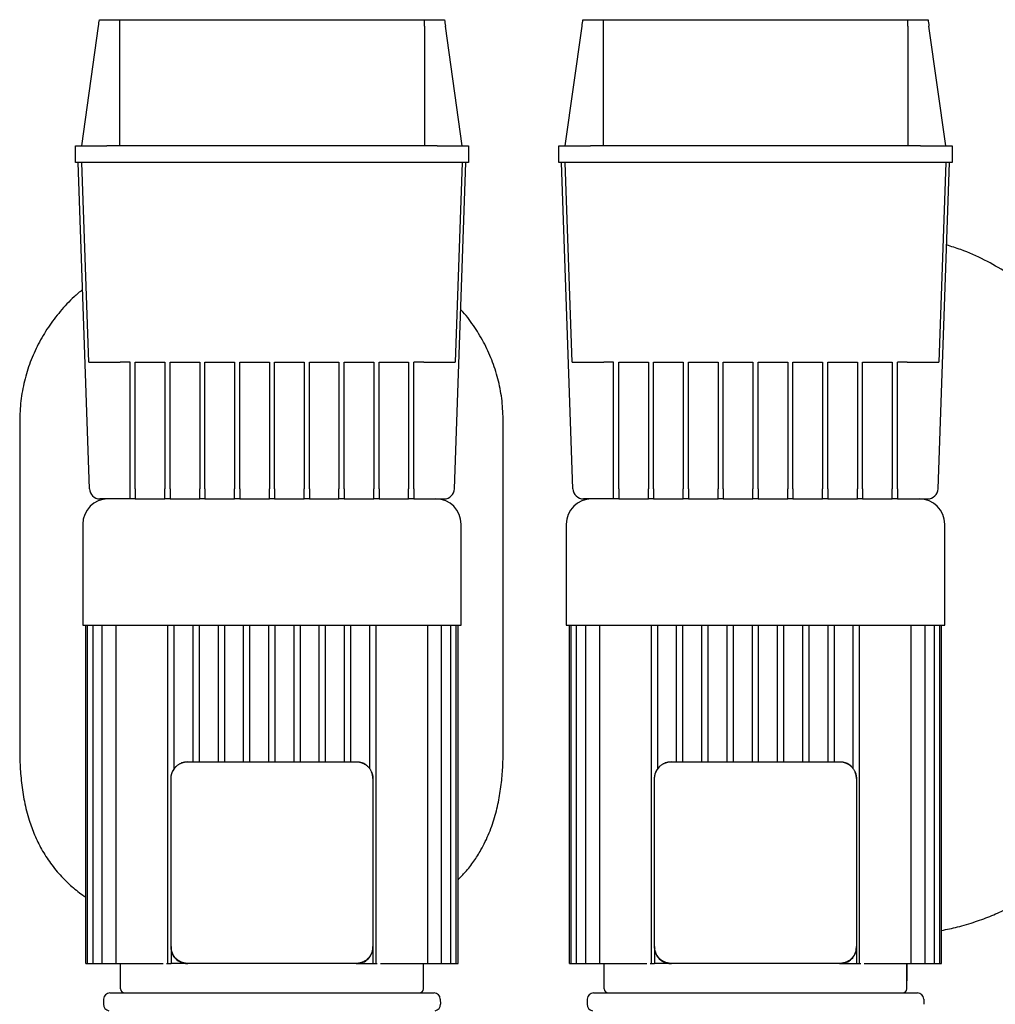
# Model space of a CAD drawing. Header units: millimetres. Extents: x 13 to 1682, y 12 to 858.
# Tile 3 of 7: x 13 to 477, y 390 to 858. Entities that reach past the tile are written whole.
import ezdxf

# ---------------------------------------------------------------- set-up
doc = ezdxf.new("R2010")
doc.units = ezdxf.units.MM

msp = doc.modelspace()

# ---------------------------------------------------------------- linework, layer by layer
at = {"color": 7, "linetype": 'Continuous', "lineweight": 25}
for p, q in [((50.98, 858.35), (60.54, 858.35)), ((60.54, 858.35), (205.56, 858.35)), ((205.56, 858.35), (215.12, 858.35)), ((280.98, 858.35), (290.54, 858.35)), ((290.54, 858.35), (435.56, 858.35)), ((435.56, 858.35), (445.12, 858.35)), ((42.55, 798.35), (50.55, 855.27)), ((60.55, 855.27), (60.55, 798.35)), ((205.55, 855.27), (205.55, 798.35)), ((223.55, 798.35), (215.55, 855.27)), ((272.55, 798.35), (280.55, 855.27)), ((290.55, 855.27), (290.55, 798.35)), ((435.55, 855.27), (435.55, 798.35)), ((453.55, 798.35), (445.55, 855.27)), ((39.55, 790.35), (39.55, 798.35)), ((39.55, 798.35), (54.55, 798.35)), ((211.55, 798.35), (54.55, 798.35)), ((211.55, 798.35), (226.55, 798.35)), ((226.55, 798.35), (226.55, 790.35)), ((269.55, 790.35), (269.55, 798.35)), ((269.55, 798.35), (284.55, 798.35)), ((441.55, 798.35), (284.55, 798.35)), ((441.55, 798.35), (456.55, 798.35)), ((456.55, 798.35), (456.55, 790.35)), ((54.55, 790.35), (39.55, 790.35)), ((46.22, 635.17), (40.8, 790.35)), ((45.87, 695.35), (42.55, 790.35)), ((211.55, 790.35), (54.55, 790.35)), ((226.55, 790.35), (211.55, 790.35)), ((219.88, 635.17), (225.3, 790.35)), ((223.55, 790.35), (220.23, 695.35)), ((284.55, 790.35), (269.55, 790.35)), ((276.22, 635.17), (270.8, 790.35)), ((275.87, 695.35), (272.55, 790.35)), ((441.55, 790.35), (284.55, 790.35)), ((456.55, 790.35), (441.55, 790.35)), ((449.88, 635.17), (455.3, 790.35)), ((453.55, 790.35), (450.23, 695.35)), ((65.55, 695.35), (60.86, 695.35)), ((65.55, 635.17), (65.55, 695.35)), ((68.05, 695.35), (82.11, 695.35)), ((68.05, 635.17), (68.05, 695.35)), ((82.11, 695.35), (82.11, 635.17)), ((84.61, 695.35), (98.67, 695.35)), ((84.61, 635.17), (84.61, 695.35)), ((98.67, 695.35), (98.67, 635.17)), ((101.17, 695.35), (115.24, 695.35)), ((101.17, 635.17), (101.17, 695.35)), ((115.24, 695.35), (115.24, 635.17)), ((117.74, 695.35), (131.8, 695.35)), ((117.74, 635.17), (117.74, 695.35)), ((131.8, 695.35), (131.8, 635.17)), ((134.3, 695.35), (148.36, 695.35)), ((134.3, 635.17), (134.3, 695.35)), ((148.36, 695.35), (148.36, 635.17)), ((150.86, 695.35), (164.92, 695.35)), ((150.86, 635.17), (150.86, 695.35)), ((164.92, 695.35), (164.92, 635.17)), ((167.42, 695.35), (181.49, 695.35)), ((167.42, 635.17), (167.42, 695.35)), ((181.49, 695.35), (181.49, 635.17)), ((183.99, 695.35), (198.05, 695.35)), ((183.99, 635.17), (183.99, 695.35)), ((198.05, 695.35), (198.05, 635.17)), ((205.24, 695.35), (200.55, 695.35)), ((200.55, 635.17), (200.55, 695.35)), ((295.55, 695.35), (290.86, 695.35)), ((295.55, 635.17), (295.55, 695.35)), ((298.05, 695.35), (312.11, 695.35)), ((298.05, 635.17), (298.05, 695.35)), ((312.11, 695.35), (312.11, 635.17)), ((314.61, 695.35), (328.67, 695.35)), ((314.61, 635.17), (314.61, 695.35)), ((328.67, 695.35), (328.67, 635.17)), ((331.17, 695.35), (345.24, 695.35)), ((331.17, 635.17), (331.17, 695.35)), ((345.24, 695.35), (345.24, 635.17)), ((347.74, 695.35), (361.8, 695.35)), ((347.74, 635.17), (347.74, 695.35)), ((361.8, 695.35), (361.8, 635.17)), ((364.3, 695.35), (378.36, 695.35)), ((364.3, 635.17), (364.3, 695.35)), ((378.36, 695.35), (378.36, 635.17)), ((380.86, 695.35), (394.92, 695.35)), ((380.86, 635.17), (380.86, 695.35)), ((394.92, 695.35), (394.92, 635.17)), ((397.42, 695.35), (411.49, 695.35)), ((397.42, 635.17), (397.42, 695.35)), ((411.49, 695.35), (411.49, 635.17)), ((413.99, 695.35), (428.05, 695.35)), ((413.99, 635.17), (413.99, 695.35)), ((428.05, 695.35), (428.05, 635.17)), ((435.24, 695.35), (430.55, 695.35)), ((430.55, 635.17), (430.55, 695.35)), ((13.05, 667.15), (13.05, 512.15)), ((243.05, 512.15), (243.05, 667.15)), ((65.55, 630.35), (65.55, 635.17)), ((68.05, 635.17), (68.05, 630.35)), ((82.11, 630.35), (82.11, 635.17)), ((84.61, 635.17), (84.61, 630.35)), ((98.67, 630.35), (98.67, 635.17)), ((101.17, 635.17), (101.17, 630.35)), ((115.24, 630.35), (115.24, 635.17)), ((117.74, 635.17), (117.74, 630.35)), ((131.8, 630.35), (131.8, 635.17)), ((134.3, 635.17), (134.3, 630.35)), ((148.36, 630.35), (148.36, 635.17)), ((150.86, 635.17), (150.86, 630.35)), ((164.92, 630.35), (164.92, 635.17)), ((167.42, 635.17), (167.42, 630.35)), ((181.49, 630.35), (181.49, 635.17)), ((183.99, 635.17), (183.99, 630.35)), ((198.05, 630.35), (198.05, 635.17)), ((200.55, 635.17), (200.55, 630.35)), ((295.55, 630.35), (295.55, 635.17)), ((298.05, 635.17), (298.05, 630.35)), ((312.11, 630.35), (312.11, 635.17)), ((314.61, 635.17), (314.61, 630.35)), ((328.67, 630.35), (328.67, 635.17)), ((331.17, 635.17), (331.17, 630.35)), ((345.24, 630.35), (345.24, 635.17)), ((347.74, 635.17), (347.74, 630.35)), ((361.8, 630.35), (361.8, 635.17)), ((364.3, 635.17), (364.3, 630.35)), ((378.36, 630.35), (378.36, 635.17)), ((380.86, 635.17), (380.86, 630.35)), ((394.92, 630.35), (394.92, 635.17)), ((397.42, 635.17), (397.42, 630.35)), ((411.49, 630.35), (411.49, 635.17)), ((413.99, 635.17), (413.99, 630.35)), ((428.05, 630.35), (428.05, 635.17)), ((430.55, 635.17), (430.55, 630.35)), ((65.55, 630.35), (51.21, 630.35)), ((68.05, 630.35), (65.55, 630.35)), ((68.05, 630.35), (82.11, 630.35)), ((84.61, 630.35), (82.11, 630.35)), ((84.61, 630.35), (98.67, 630.35)), ((101.17, 630.35), (98.67, 630.35)), ((101.17, 630.35), (115.24, 630.35)), ((117.74, 630.35), (115.24, 630.35)), ((117.74, 630.35), (131.8, 630.35)), ((134.3, 630.35), (131.8, 630.35)), ((134.3, 630.35), (148.36, 630.35)), ((150.86, 630.35), (148.36, 630.35)), ((150.86, 630.35), (164.92, 630.35)), ((167.42, 630.35), (164.92, 630.35)), ((167.42, 630.35), (181.49, 630.35)), ((183.99, 630.35), (181.49, 630.35)), ((183.99, 630.35), (198.05, 630.35)), ((200.55, 630.35), (198.05, 630.35)), ((200.55, 630.35), (214.88, 630.35)), ((295.55, 630.35), (281.21, 630.35)), ((298.05, 630.35), (295.55, 630.35)), ((298.05, 630.35), (312.11, 630.35)), ((314.61, 630.35), (312.11, 630.35)), ((314.61, 630.35), (328.67, 630.35)), ((331.17, 630.35), (328.67, 630.35)), ((331.17, 630.35), (345.24, 630.35)), ((347.74, 630.35), (345.24, 630.35)), ((347.74, 630.35), (361.8, 630.35)), ((364.3, 630.35), (361.8, 630.35)), ((364.3, 630.35), (378.36, 630.35)), ((380.86, 630.35), (378.36, 630.35)), ((380.86, 630.35), (394.92, 630.35)), ((397.42, 630.35), (394.92, 630.35)), ((397.42, 630.35), (411.49, 630.35)), ((413.99, 630.35), (411.49, 630.35)), ((413.99, 630.35), (428.05, 630.35)), ((430.55, 630.35), (428.05, 630.35)), ((430.55, 630.35), (444.88, 630.35)), ((43.05, 618.35), (43.05, 570.35)), ((223.05, 570.35), (223.05, 618.35)), ((273.05, 618.35), (273.05, 570.35)), ((453.05, 570.35), (453.05, 618.35)), ((43.05, 570.35), (133.05, 570.35)), ((44.55, 409.35), (44.55, 570.35)), ((45.38, 409.35), (45.38, 570.35)), ((47.92, 409.35), (47.92, 570.35)), ((52.35, 409.35), (52.35, 570.35)), ((58.99, 409.35), (58.99, 570.35)), ((83.55, 409.35), (83.55, 570.35)), ((86.55, 502.01), (86.55, 570.35)), ((95.55, 505.35), (95.55, 570.35)), ((98.55, 505.35), (98.55, 570.35)), ((107.55, 505.35), (107.55, 570.35)), ((110.55, 505.35), (110.55, 570.35)), ((119.55, 505.35), (119.55, 570.35)), ((122.55, 505.35), (122.55, 570.35)), ((131.55, 505.35), (131.55, 570.35)), ((133.05, 570.35), (223.05, 570.35)), ((134.55, 505.35), (134.55, 570.35)), ((143.55, 505.35), (143.55, 570.35)), ((146.55, 505.35), (146.55, 570.35)), ((155.55, 505.35), (155.55, 570.35)), ((158.55, 505.35), (158.55, 570.35)), ((167.55, 505.35), (167.55, 570.35)), ((170.55, 505.35), (170.55, 570.35)), ((179.55, 502.01), (179.55, 570.35)), ((182.55, 409.35), (182.55, 570.35)), ((207.11, 409.35), (207.11, 570.35)), ((213.75, 409.35), (213.75, 570.35)), ((218.17, 409.35), (218.17, 570.35)), ((220.72, 409.35), (220.72, 570.35)), ((221.55, 409.35), (221.55, 570.35)), ((273.05, 570.35), (363.05, 570.35)), ((274.55, 409.35), (274.55, 570.35)), ((275.38, 409.35), (275.38, 570.35)), ((277.92, 409.35), (277.92, 570.35)), ((282.35, 409.35), (282.35, 570.35)), ((288.99, 409.35), (288.99, 570.35)), ((313.55, 409.35), (313.55, 570.35)), ((316.55, 502.01), (316.55, 570.35)), ((325.55, 505.35), (325.55, 570.35)), ((328.55, 505.35), (328.55, 570.35)), ((337.55, 505.35), (337.55, 570.35)), ((340.55, 505.35), (340.55, 570.35)), ((349.55, 505.35), (349.55, 570.35)), ((352.55, 505.35), (352.55, 570.35)), ((361.55, 505.35), (361.55, 570.35)), ((363.05, 570.35), (453.05, 570.35)), ((364.55, 505.35), (364.55, 570.35)), ((373.55, 505.35), (373.55, 570.35)), ((376.55, 505.35), (376.55, 570.35)), ((385.55, 505.35), (385.55, 570.35)), ((388.55, 505.35), (388.55, 570.35)), ((397.55, 505.35), (397.55, 570.35)), ((400.55, 505.35), (400.55, 570.35)), ((409.55, 502.01), (409.55, 570.35)), ((412.55, 409.35), (412.55, 570.35)), ((437.11, 409.35), (437.11, 570.35)), ((443.75, 409.35), (443.75, 570.35)), ((448.17, 409.35), (448.17, 570.35)), ((450.72, 409.35), (450.72, 570.35)), ((451.55, 409.35), (451.55, 570.35)), ((93.05, 505.35), (173.05, 505.35)), ((323.05, 505.35), (403.05, 505.35)), ((85.05, 417.35), (85.05, 497.35)), ((181.05, 497.35), (181.05, 417.35)), ((315.05, 417.35), (315.05, 497.35)), ((411.05, 497.35), (411.05, 417.35)), ((85.05, 417.35), (85.05, 417)), ((85.05, 417), (85.11, 416.68)), ((85.05, 417), (85.05, 409.35)), ((181.05, 417), (181.05, 417.35)), ((181.05, 417), (181.05, 409.35)), ((315.05, 417.35), (315.05, 417)), ((315.05, 417), (315.11, 416.68)), ((315.05, 417), (315.05, 409.35)), ((411.05, 417), (411.05, 417.35)), ((411.05, 417), (411.05, 409.35)), ((44.55, 409.35), (45.38, 409.35)), ((45.38, 409.35), (46.88, 409.35)), ((46.88, 409.35), (47.92, 409.35)), ((47.92, 409.35), (49.42, 409.35)), ((49.42, 409.35), (52.35, 409.35)), ((52.35, 409.35), (53.85, 409.35)), ((53.85, 409.35), (58.99, 409.35)), ((58.99, 409.35), (60.49, 409.35)), ((60.49, 409.35), (79.91, 409.35)), ((61.05, 397.35), (61.05, 409.35)), ((79.91, 409.35), (81.35, 409.35)), ((82.94, 409.35), (83.55, 409.35)), ((83.55, 409.35), (85.05, 409.35)), ((92.7, 409.35), (85.05, 409.35)), ((92.7, 409.35), (93.05, 409.35)), ((173.05, 409.35), (93.05, 409.35)), ((173.05, 409.35), (173.4, 409.35)), ((173.4, 409.35), (173.71, 409.41)), ((173.4, 409.35), (181.05, 409.35)), ((181.05, 409.35), (182.55, 409.35)), ((182.55, 409.35), (183.16, 409.35)), ((184.75, 409.35), (186.19, 409.35)), ((186.19, 409.35), (205.61, 409.35)), ((205.05, 397.35), (205.05, 409.35)), ((205.61, 409.35), (207.11, 409.35)), ((207.11, 409.35), (212.25, 409.35)), ((212.25, 409.35), (213.75, 409.35)), ((213.75, 409.35), (216.67, 409.35)), ((216.67, 409.35), (218.17, 409.35)), ((218.17, 409.35), (219.22, 409.35)), ((219.22, 409.35), (220.72, 409.35)), ((220.72, 409.35), (221.55, 409.35)), ((274.55, 409.35), (275.38, 409.35)), ((275.38, 409.35), (276.88, 409.35)), ((276.88, 409.35), (277.92, 409.35)), ((277.92, 409.35), (279.42, 409.35)), ((279.42, 409.35), (282.35, 409.35)), ((282.35, 409.35), (283.85, 409.35)), ((283.85, 409.35), (288.99, 409.35)), ((288.99, 409.35), (290.49, 409.35)), ((290.49, 409.35), (309.91, 409.35)), ((291.05, 397.35), (291.05, 409.35)), ((309.91, 409.35), (311.35, 409.35)), ((312.94, 409.35), (313.55, 409.35)), ((313.55, 409.35), (315.05, 409.35)), ((322.7, 409.35), (315.05, 409.35)), ((322.7, 409.35), (323.05, 409.35)), ((403.05, 409.35), (323.05, 409.35)), ((403.05, 409.35), (403.4, 409.35)), ((403.4, 409.35), (403.71, 409.41)), ((403.4, 409.35), (411.05, 409.35)), ((411.05, 409.35), (412.55, 409.35)), ((412.55, 409.35), (413.16, 409.35)), ((414.75, 409.35), (416.19, 409.35)), ((416.19, 409.35), (435.61, 409.35)), ((435.05, 397.35), (435.11, 409.35)), ((435.11, 409.35), (435.11, 401.15)), ((435.61, 409.35), (437.11, 409.35)), ((437.11, 409.35), (442.25, 409.35)), ((442.25, 409.35), (443.75, 409.35)), ((443.75, 409.35), (446.67, 409.35)), ((446.67, 409.35), (448.17, 409.35)), ((448.17, 409.35), (449.22, 409.35)), ((449.22, 409.35), (450.72, 409.35)), ((450.72, 409.35), (451.55, 409.35)), ((435.11, 401.15), (435.11, 401.15)), ((55.97, 395.35), (210.13, 395.35)), ((285.97, 395.35), (440.13, 395.35)), ((52.97, 392.43), (52.91, 389.93)), ((213.13, 392.43), (213.19, 389.93)), ((282.97, 392.43), (282.91, 389.93)), ((443.13, 392.43), (443.19, 389.93))]:
    msp.add_line(p, q, dxfattribs=at)
at = {"color": 7, "linetype": 'Continuous', "lineweight": 25, "flags": 128}
for points in [[(93.05, 505.35), (91.49, 505.19), (90.06, 504.77)], [(323.05, 505.35), (321.49, 505.19), (320.06, 504.77)], [(411.05, 497.35), (410.9, 498.91), (410.47, 500.33)]]:
    msp.add_lwpolyline(points, dxfattribs=at)
at = {"color": 7, "linetype": 'Continuous', "lineweight": 25}
for centre, radius, start, end in [((51.21, 635.35), 5, 182, 270), ((214.88, 635.35), 5, 270, 358), ((281.21, 635.35), 5, 182, 270), ((444.88, 635.35), 5, 270, 358), ((55.05, 618.35), 12, 90, 180), ((211.05, 618.35), 12, 0, 90), ((285.05, 618.35), 12, 90, 180), ((441.05, 618.35), 12, 0, 90), ((93.05, 497.35), 8, 136.5461, 158.0935), ((173.05, 497.35), 8, 46.5461, 68.0935), ((323.05, 497.35), 8, 136.5461, 158.0935), ((403.05, 497.35), 8, 46.5461, 68.0935), ((173.05, 497.35), 8, 360, 22.6066), ((55.97, 392.35), 3, 90, 178.5), ((63.05, 397.35), 2, 180, 270), ((203.05, 397.35), 2, 270, 0), ((210.13, 392.35), 3, 1.5, 90), ((285.97, 392.35), 3, 90, 178.5), ((293.05, 397.35), 2, 180, 270), ((433.05, 397.35), 2, 270, 0), ((440.13, 392.35), 3, 1.5, 90), ((55.91, 389.85), 3, 178.5, 261.5085), ((210.19, 389.85), 3, 279.2634, 1.5083), ((285.91, 389.85), 3, 178.5, 261.5085)]:
    msp.add_arc(centre, radius, start, end, dxfattribs=at)
for points in [[(50.55, 855.27), (50.69, 856.3), (50.84, 857.32), (50.98, 858.35)], [(60.54, 858.35), (60.55, 857.32), (60.55, 856.3), (60.55, 855.27)], [(205.55, 855.27), (205.55, 856.3), (205.55, 857.32), (205.56, 858.35)], [(215.12, 858.35), (215.26, 857.32), (215.4, 856.3), (215.55, 855.27)], [(280.55, 855.27), (280.69, 856.3), (280.84, 857.32), (280.98, 858.35)], [(290.54, 858.35), (290.55, 857.32), (290.55, 856.3), (290.55, 855.27)], [(435.55, 855.27), (435.55, 856.3), (435.55, 857.32), (435.56, 858.35)], [(445.12, 858.35), (445.26, 857.32), (445.4, 856.3), (445.55, 855.27)]]:
    msp.add_open_spline(points, degree=3, dxfattribs=at)
for points, knots in [([(503.25, 720.03), (501.38, 722.11), (497.38, 726.56), (490.34, 732.58), (481.86, 738.64), (471.97, 744.2), (462.41, 748.54), (456.21, 750.45), (453.93, 751.16)], [0, 0, 0, 0, 0.142138, 0.303643, 0.468748, 0.670694, 0.879197, 1, 1, 1, 1]), ([(42.91, 729.91), (41.57, 728.79), (37.78, 725.63), (32.29, 719.67), (26.54, 712.15), (21.74, 704.06), (17.92, 695.47), (15.14, 686.41), (13.37, 676.92), (13.16, 670.43), (13.05, 667.15)], [0, 0, 0, 0, 0.072916, 0.206132, 0.337475, 0.467772, 0.597996, 0.729262, 0.862814, 1, 1, 1, 1]), ([(243.05, 667.15), (242.94, 670.43), (242.72, 676.9), (240.97, 686.37), (238.2, 695.41), (234.4, 704), (229.6, 711.97), (225.69, 717.46), (223.21, 720.07), (222.86, 720.45)], [0, 0, 0, 0, 0.168724, 0.332986, 0.494435, 0.654596, 0.814835, 0.973448, 1, 1, 1, 1]), ([(45.87, 695.35), (45.87, 695.35), (45.94, 695.35), (46.29, 695.35), (46.55, 695.35), (47.28, 695.35), (47.75, 695.35), (48.87, 695.35), (49.52, 695.35), (50.99, 695.35), (51.8, 695.35), (53.51, 695.35), (54.41, 695.35), (56.26, 695.35), (57.2, 695.35), (59.06, 695.35), (59.97, 695.35), (60.86, 695.35)], [0, 0, 0, 0, 0.125, 0.125, 0.25, 0.25, 0.375, 0.375, 0.5, 0.5, 0.625, 0.625, 0.75, 0.75, 0.875, 0.875, 1, 1, 1, 1]), ([(205.24, 695.35), (206.12, 695.35), (207.04, 695.35), (208.9, 695.35), (209.84, 695.35), (211.68, 695.35), (212.59, 695.35), (214.3, 695.35), (215.11, 695.35), (216.57, 695.35), (217.23, 695.35), (218.35, 695.35), (218.81, 695.35), (219.54, 695.35), (219.81, 695.35), (220.15, 695.35), (220.23, 695.35), (220.23, 695.35)], [0, 0, 0, 0, 0.125, 0.125, 0.25, 0.25, 0.375, 0.375, 0.5, 0.5, 0.625, 0.625, 0.75, 0.75, 0.875, 0.875, 1, 1, 1, 1]), ([(275.87, 695.35), (275.87, 695.35), (275.94, 695.35), (276.29, 695.35), (276.55, 695.35), (277.28, 695.35), (277.75, 695.35), (278.87, 695.35), (279.52, 695.35), (280.99, 695.35), (281.8, 695.35), (283.51, 695.35), (284.41, 695.35), (286.26, 695.35), (287.2, 695.35), (289.06, 695.35), (289.97, 695.35), (290.86, 695.35)], [0, 0, 0, 0, 0.125, 0.125, 0.25, 0.25, 0.375, 0.375, 0.5, 0.5, 0.625, 0.625, 0.75, 0.75, 0.875, 0.875, 1, 1, 1, 1]), ([(435.24, 695.35), (436.12, 695.35), (437.04, 695.35), (438.9, 695.35), (439.84, 695.35), (441.68, 695.35), (442.59, 695.35), (444.3, 695.35), (445.11, 695.35), (446.57, 695.35), (447.23, 695.35), (448.35, 695.35), (448.81, 695.35), (449.54, 695.35), (449.81, 695.35), (450.15, 695.35), (450.23, 695.35), (450.23, 695.35)], [0, 0, 0, 0, 0.125, 0.125, 0.25, 0.25, 0.375, 0.375, 0.5, 0.5, 0.625, 0.625, 0.75, 0.75, 0.875, 0.875, 1, 1, 1, 1]), ([(13.05, 512.15), (13.08, 509.42), (13.14, 503.82), (13.81, 495.24), (15.15, 486.38), (17.24, 478.07), (20.03, 470.44), (23.39, 463.54), (27.66, 456.87), (32.55, 450.93), (37.96, 445.8), (41.89, 442.54), (44.25, 441.05), (44.55, 440.86)], [0, 0, 0, 0, 0.100312, 0.20631, 0.316535, 0.430085, 0.521528, 0.61524, 0.711949, 0.812802, 0.897515, 0.986813, 1, 1, 1, 1]), ([(221.55, 449.17), (222.75, 450.39), (225.47, 453.15), (229.1, 457.91), (233.01, 464.07), (236.51, 471.36), (239.36, 479.74), (241.26, 488.13), (242.4, 496.39), (242.97, 504.38), (243.02, 509.6), (243.05, 512.15)], [0, 0, 0, 0, 0.074935, 0.169872, 0.261808, 0.394438, 0.523336, 0.648982, 0.771043, 0.888538, 1, 1, 1, 1]), ([(85.63, 500.33), (85.66, 500.41), (85.73, 500.58), (85.84, 500.83), (85.96, 501.07), (86.09, 501.3), (86.23, 501.53), (86.37, 501.76), (86.52, 501.98), (86.68, 502.19), (86.85, 502.4), (87.02, 502.6), (87.19, 502.8), (87.44, 503.06), (87.76, 503.36), (88.18, 503.7), (88.62, 504.02), (89.08, 504.3), (89.56, 504.56), (89.9, 504.7), (90.06, 504.77)], [0, 0, 0, 0, 0.042377, 0.08455, 0.126527, 0.168317, 0.20993, 0.251375, 0.292662, 0.333801, 0.374802, 0.415674, 0.456427, 0.497072, 0.579365, 0.662161, 0.745541, 0.829589, 0.914383, 1, 1, 1, 1]), ([(90.06, 504.77), (90.15, 504.8), (90.33, 504.87), (90.59, 504.96), (90.86, 505.04), (91.13, 505.11), (91.4, 505.18), (91.67, 505.23), (91.95, 505.27), (92.22, 505.31), (92.5, 505.33), (92.77, 505.34), (92.96, 505.35), (93.05, 505.35)], [0, 0, 0, 0, 0.092863, 0.185261, 0.277217, 0.368756, 0.459904, 0.550685, 0.641125, 0.73125, 0.821087, 0.910661, 1, 1, 1, 1]), ([(173.05, 505.35), (173.14, 505.35), (173.32, 505.34), (173.6, 505.33), (173.87, 505.31), (174.15, 505.27), (174.42, 505.23), (174.7, 505.18), (174.97, 505.11), (175.24, 505.04), (175.51, 504.96), (175.77, 504.87), (175.95, 504.8), (176.03, 504.77)], [0, 0, 0, 0, 0.089329, 0.178896, 0.268727, 0.358849, 0.449287, 0.540068, 0.631218, 0.722761, 0.814723, 0.907128, 1, 1, 1, 1]), ([(176.03, 504.77), (176.12, 504.73), (176.28, 504.67), (176.53, 504.55), (176.77, 504.43), (177, 504.3), (177.24, 504.17), (177.46, 504.02), (177.68, 503.87), (177.9, 503.71), (178.1, 503.55), (178.31, 503.38), (178.5, 503.2), (178.76, 502.96), (179.06, 502.63), (179.4, 502.22), (179.72, 501.78), (180, 501.32), (180.26, 500.83), (180.4, 500.5), (180.47, 500.33)], [0, 0, 0, 0, 0.0423774, 0.0845499, 0.1265266, 0.1683168, 0.2099298, 0.2513752, 0.2926625, 0.3338015, 0.374802, 0.4156739, 0.4564273, 0.4970722, 0.5793652, 0.6621606, 0.7455414, 0.829589, 0.9143827, 1, 1, 1, 1]), ([(315.63, 500.33), (315.66, 500.41), (315.73, 500.58), (315.84, 500.83), (315.96, 501.07), (316.09, 501.3), (316.23, 501.53), (316.37, 501.76), (316.52, 501.98), (316.68, 502.19), (316.85, 502.4), (317.02, 502.6), (317.19, 502.8), (317.44, 503.06), (317.76, 503.36), (318.18, 503.7), (318.62, 504.02), (319.08, 504.3), (319.56, 504.56), (319.9, 504.7), (320.06, 504.77)], [0, 0, 0, 0, 0.0423774, 0.0845499, 0.1265266, 0.1683168, 0.2099298, 0.2513752, 0.2926625, 0.3338015, 0.374802, 0.4156739, 0.4564273, 0.4970722, 0.5793652, 0.6621606, 0.7455414, 0.829589, 0.9143827, 1, 1, 1, 1]), ([(320.06, 504.77), (320.15, 504.8), (320.33, 504.87), (320.59, 504.96), (320.86, 505.04), (321.13, 505.11), (321.4, 505.18), (321.67, 505.23), (321.95, 505.27), (322.22, 505.31), (322.5, 505.33), (322.77, 505.34), (322.96, 505.35), (323.05, 505.35)], [0, 0, 0, 0, 0.092863, 0.185261, 0.277217, 0.368756, 0.459904, 0.550685, 0.641125, 0.73125, 0.821087, 0.910661, 1, 1, 1, 1]), ([(403.05, 505.35), (403.14, 505.35), (403.32, 505.34), (403.6, 505.33), (403.87, 505.31), (404.15, 505.27), (404.42, 505.23), (404.7, 505.18), (404.97, 505.11), (405.24, 505.04), (405.51, 504.96), (405.77, 504.87), (405.95, 504.8), (406.03, 504.77)], [0, 0, 0, 0, 0.089329, 0.178896, 0.268727, 0.358849, 0.449287, 0.540068, 0.631218, 0.722761, 0.814723, 0.907128, 1, 1, 1, 1]), ([(406.03, 504.77), (406.12, 504.73), (406.28, 504.67), (406.53, 504.55), (406.77, 504.43), (407, 504.3), (407.24, 504.17), (407.46, 504.02), (407.68, 503.87), (407.9, 503.71), (408.1, 503.55), (408.31, 503.38), (408.5, 503.2), (408.76, 502.96), (409.06, 502.63), (409.4, 502.22), (409.72, 501.78), (410, 501.32), (410.26, 500.83), (410.4, 500.5), (410.47, 500.33)], [0, 0, 0, 0, 0.042377, 0.08455, 0.126527, 0.168317, 0.20993, 0.251375, 0.292662, 0.333801, 0.374802, 0.415674, 0.456427, 0.497072, 0.579365, 0.662161, 0.745541, 0.829589, 0.914383, 1, 1, 1, 1]), ([(85.05, 497.35), (85.05, 497.44), (85.05, 497.62), (85.07, 497.9), (85.09, 498.17), (85.12, 498.45), (85.17, 498.72), (85.22, 498.99), (85.28, 499.27), (85.35, 499.54), (85.43, 499.8), (85.52, 500.07), (85.59, 500.24), (85.63, 500.33)], [0, 0, 0, 0, 0.089329, 0.178896, 0.268727, 0.358849, 0.449287, 0.540068, 0.631218, 0.722761, 0.814723, 0.907128, 1, 1, 1, 1]), ([(180.47, 500.33), (180.51, 500.24), (180.57, 500.07), (180.66, 499.8), (180.74, 499.54), (180.82, 499.27), (180.88, 498.99), (180.93, 498.72), (180.97, 498.45), (181.01, 498.17), (181.03, 497.9), (181.05, 497.62), (181.05, 497.44), (181.05, 497.35)], [0, 0, 0, 0, 0.092863, 0.185261, 0.277217, 0.368756, 0.459904, 0.550685, 0.641125, 0.73125, 0.821087, 0.910661, 1, 1, 1, 1]), ([(315.05, 497.35), (315.05, 497.44), (315.05, 497.62), (315.07, 497.9), (315.09, 498.17), (315.12, 498.45), (315.17, 498.72), (315.22, 498.99), (315.28, 499.27), (315.35, 499.54), (315.43, 499.8), (315.52, 500.07), (315.59, 500.24), (315.63, 500.33)], [0, 0, 0, 0, 0.089329, 0.178896, 0.268727, 0.358849, 0.449287, 0.540068, 0.631218, 0.722761, 0.814723, 0.907128, 1, 1, 1, 1]), ([(410.47, 500.33), (410.51, 500.24), (410.57, 500.07), (410.66, 499.8), (410.74, 499.54), (410.82, 499.27), (410.88, 498.99), (410.93, 498.72), (410.97, 498.45), (411.01, 498.17), (411.03, 497.9), (411.05, 497.62), (411.05, 497.44), (411.05, 497.35)], [0, 0, 0, 0, 0.0928632, 0.1852607, 0.2772167, 0.368756, 0.4599035, 0.5506846, 0.6411249, 0.7312502, 0.8210869, 0.9106612, 1, 1, 1, 1]), ([(451.55, 425.06), (454.07, 425.58), (459.52, 426.71), (467.52, 429.09), (475.37, 431.99), (482.45, 435.27), (489, 438.99), (494.99, 443.18), (500.26, 447.63), (503.2, 450.85), (504.55, 452.33)], [0, 0, 0, 0, 0.127132, 0.274986, 0.412349, 0.540411, 0.660357, 0.784302, 0.901307, 1, 1, 1, 1]), ([(85.63, 414.36), (85.59, 414.45), (85.52, 414.62), (85.43, 414.89), (85.35, 415.16), (85.28, 415.43), (85.22, 415.7), (85.17, 415.97), (85.12, 416.25), (85.09, 416.52), (85.07, 416.8), (85.05, 417.07), (85.05, 417.26), (85.05, 417.35)], [0, 0, 0, 0, 0.092863, 0.185261, 0.277217, 0.368756, 0.459904, 0.550685, 0.641125, 0.73125, 0.821087, 0.910661, 1, 1, 1, 1]), ([(175.52, 409.77), (175.81, 409.82), (177.05, 410.02), (178.91, 411.47), (180.33, 413.49), (180.95, 415.43), (181.02, 416.47), (181.05, 417)], [0, 0, 0, 0, 0.089542, 0.383009, 0.682275, 0.837157, 1, 1, 1, 1]), ([(181.05, 417.35), (181.05, 417.26), (181.05, 417.07), (181.03, 416.8), (181.01, 416.52), (180.97, 416.25), (180.93, 415.97), (180.88, 415.7), (180.82, 415.43), (180.74, 415.16), (180.66, 414.89), (180.57, 414.62), (180.51, 414.45), (180.47, 414.36)], [0, 0, 0, 0, 0.089329, 0.178896, 0.268727, 0.358849, 0.449287, 0.540068, 0.631218, 0.722761, 0.814723, 0.907128, 1, 1, 1, 1]), ([(315.63, 414.36), (315.59, 414.45), (315.52, 414.62), (315.43, 414.89), (315.35, 415.16), (315.28, 415.43), (315.22, 415.7), (315.17, 415.97), (315.12, 416.25), (315.09, 416.52), (315.07, 416.8), (315.05, 417.07), (315.05, 417.26), (315.05, 417.35)], [0, 0, 0, 0, 0.092863, 0.185261, 0.277217, 0.368756, 0.459904, 0.550685, 0.641125, 0.73125, 0.821087, 0.910661, 1, 1, 1, 1]), ([(405.52, 409.77), (405.81, 409.82), (407.05, 410.02), (408.91, 411.47), (410.33, 413.49), (410.95, 415.43), (411.02, 416.47), (411.05, 417)], [0, 0, 0, 0, 0.089542, 0.383009, 0.682275, 0.837157, 1, 1, 1, 1]), ([(411.05, 417.35), (411.05, 417.26), (411.05, 417.07), (411.03, 416.8), (411.01, 416.52), (410.97, 416.25), (410.93, 415.97), (410.88, 415.7), (410.82, 415.43), (410.74, 415.16), (410.66, 414.89), (410.57, 414.62), (410.51, 414.45), (410.47, 414.36)], [0, 0, 0, 0, 0.089329, 0.178896, 0.268727, 0.358849, 0.449287, 0.540068, 0.631218, 0.722761, 0.814723, 0.907128, 1, 1, 1, 1]), ([(85.47, 414.88), (85.52, 414.59), (85.72, 413.35), (87.17, 411.49), (89.19, 410.07), (91.13, 409.44), (92.17, 409.38), (92.7, 409.35)], [0, 0, 0, 0, 0.089542, 0.38301, 0.682276, 0.837158, 1, 1, 1, 1]), ([(90.06, 409.92), (89.98, 409.96), (89.81, 410.03), (89.57, 410.14), (89.33, 410.26), (89.09, 410.39), (88.86, 410.53), (88.64, 410.67), (88.42, 410.82), (88.2, 410.98), (87.99, 411.14), (87.79, 411.32), (87.59, 411.49), (87.34, 411.74), (87.03, 412.06), (86.69, 412.48), (86.38, 412.92), (86.1, 413.38), (85.84, 413.86), (85.7, 414.19), (85.63, 414.36)], [0, 0, 0, 0, 0.042377, 0.08455, 0.126527, 0.168317, 0.20993, 0.251375, 0.292662, 0.333801, 0.374802, 0.415674, 0.456427, 0.497072, 0.579365, 0.662161, 0.745541, 0.829589, 0.914383, 1, 1, 1, 1]), ([(180.47, 414.36), (180.44, 414.28), (180.37, 414.11), (180.25, 413.87), (180.13, 413.63), (180, 413.39), (179.87, 413.16), (179.72, 412.93), (179.57, 412.71), (179.42, 412.5), (179.25, 412.29), (179.08, 412.09), (178.9, 411.89), (178.66, 411.64), (178.33, 411.33), (177.92, 410.99), (177.48, 410.68), (177.02, 410.39), (176.54, 410.14), (176.2, 410), (176.03, 409.92)], [0, 0, 0, 0, 0.042377, 0.08455, 0.126527, 0.168317, 0.20993, 0.251375, 0.292662, 0.333801, 0.374802, 0.415674, 0.456427, 0.497072, 0.579365, 0.662161, 0.745541, 0.829589, 0.914383, 1, 1, 1, 1]), ([(315.47, 414.88), (315.52, 414.59), (315.72, 413.35), (317.17, 411.49), (319.19, 410.07), (321.13, 409.44), (322.17, 409.38), (322.7, 409.35)], [0, 0, 0, 0, 0.089542, 0.38301, 0.682276, 0.837158, 1, 1, 1, 1]), ([(320.06, 409.92), (319.98, 409.96), (319.81, 410.03), (319.57, 410.14), (319.33, 410.26), (319.09, 410.39), (318.86, 410.53), (318.64, 410.67), (318.42, 410.82), (318.2, 410.98), (317.99, 411.14), (317.79, 411.32), (317.59, 411.49), (317.34, 411.74), (317.03, 412.06), (316.69, 412.48), (316.38, 412.92), (316.1, 413.38), (315.84, 413.86), (315.7, 414.19), (315.63, 414.36)], [0, 0, 0, 0, 0.042377, 0.08455, 0.126527, 0.168317, 0.20993, 0.251375, 0.292662, 0.333801, 0.374802, 0.415674, 0.456427, 0.497072, 0.579365, 0.662161, 0.745541, 0.829589, 0.914383, 1, 1, 1, 1]), ([(410.47, 414.36), (410.44, 414.28), (410.37, 414.11), (410.25, 413.87), (410.13, 413.63), (410, 413.39), (409.87, 413.16), (409.72, 412.93), (409.57, 412.71), (409.42, 412.5), (409.25, 412.29), (409.08, 412.09), (408.9, 411.89), (408.66, 411.64), (408.33, 411.33), (407.92, 410.99), (407.48, 410.68), (407.02, 410.39), (406.54, 410.14), (406.2, 410), (406.03, 409.92)], [0, 0, 0, 0, 0.042377, 0.08455, 0.126527, 0.168317, 0.20993, 0.251375, 0.292662, 0.333801, 0.374802, 0.415674, 0.456427, 0.497072, 0.579365, 0.662161, 0.745541, 0.829589, 0.914383, 1, 1, 1, 1]), ([(93.05, 409.35), (92.96, 409.35), (92.77, 409.35), (92.5, 409.36), (92.22, 409.39), (91.95, 409.42), (91.67, 409.46), (91.4, 409.52), (91.13, 409.58), (90.86, 409.65), (90.59, 409.73), (90.33, 409.82), (90.15, 409.89), (90.06, 409.92)], [0, 0, 0, 0, 0.0893294, 0.1788963, 0.2687273, 0.358849, 0.4492874, 0.5400685, 0.6312179, 0.7227609, 0.8147226, 0.9071275, 1, 1, 1, 1]), ([(176.03, 409.92), (175.95, 409.89), (175.77, 409.82), (175.51, 409.73), (175.24, 409.65), (174.97, 409.58), (174.7, 409.52), (174.42, 409.46), (174.15, 409.42), (173.87, 409.39), (173.6, 409.36), (173.32, 409.35), (173.14, 409.35), (173.05, 409.35)], [0, 0, 0, 0, 0.092863, 0.185261, 0.277217, 0.368756, 0.459904, 0.550685, 0.641125, 0.73125, 0.821087, 0.910661, 1, 1, 1, 1]), ([(323.05, 409.35), (322.96, 409.35), (322.77, 409.35), (322.5, 409.36), (322.22, 409.39), (321.95, 409.42), (321.67, 409.46), (321.4, 409.52), (321.13, 409.58), (320.86, 409.65), (320.59, 409.73), (320.33, 409.82), (320.15, 409.89), (320.06, 409.92)], [0, 0, 0, 0, 0.089329, 0.178896, 0.268727, 0.358849, 0.449287, 0.540068, 0.631218, 0.722761, 0.814723, 0.907128, 1, 1, 1, 1]), ([(406.03, 409.92), (405.95, 409.89), (405.77, 409.82), (405.51, 409.73), (405.24, 409.65), (404.97, 409.58), (404.7, 409.52), (404.42, 409.46), (404.15, 409.42), (403.87, 409.39), (403.6, 409.36), (403.32, 409.35), (403.14, 409.35), (403.05, 409.35)], [0, 0, 0, 0, 0.092863, 0.185261, 0.277217, 0.368756, 0.459904, 0.550685, 0.641125, 0.73125, 0.821087, 0.910661, 1, 1, 1, 1])]:
    msp.add_open_spline(points, degree=3, knots=knots, dxfattribs=at)

doc.saveas('drawing.dxf')
